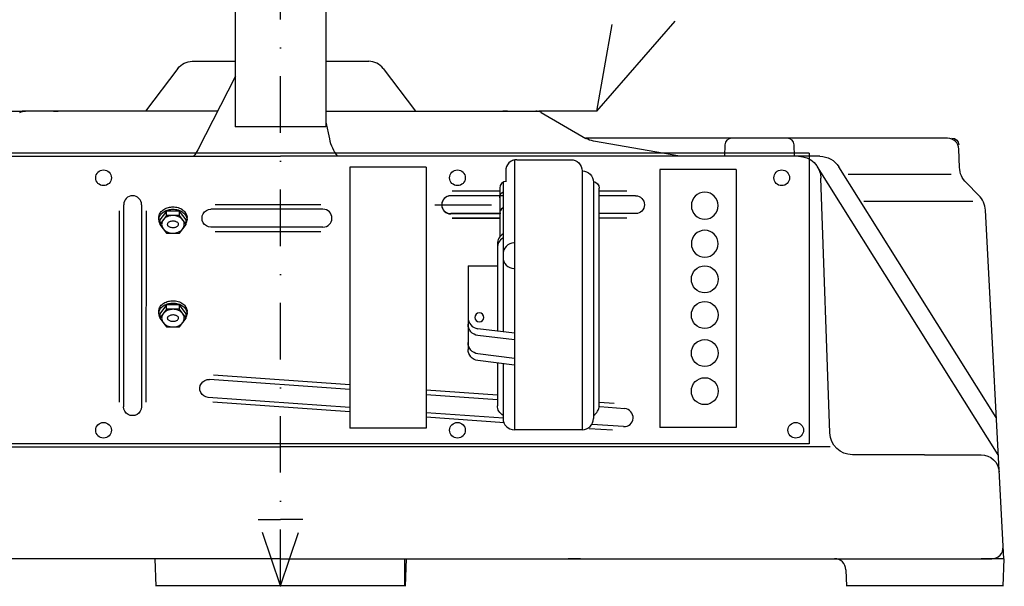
# Model space of a CAD drawing. Extents: x 551 to 1449, y 200 to 2058.
# Tile 2 of 5: x 885 to 1320, y 200 to 450. Entities that reach past the tile are written whole.
import ezdxf

# ---------------------------------------------------------------- set-up
doc = ezdxf.new("R2010")
doc.units = 0
doc.header["$LTSCALE"] = 50
doc.linetypes.add('DASHDOT', pattern=[1, 0.5, -0.25, 0, -0.25])
doc.linetypes.add('PHANTOM', pattern=[2.5, 1.25, -0.25, 0.25, -0.25, 0.25, -0.25])
for name, color, linetype in [('05', 3, 'DASHDOT'), ('1', 7, 'CONTINUOUS'), ('RP', 7, 'CONTINUOUS')]:
    doc.layers.add(name, color=color, linetype=linetype)

msp = doc.modelspace()

# ---------------------------------------------------------------- linework, layer by layer
at = {"layer": '05', "linetype": 'DASHDOT'}
msp.add_line((1000, 200), (1000, 1977.6092), dxfattribs=at)
at = {"layer": '05'}
for p, q in [((1000, 200), (990.0934, 229.357)), ((990.0934, 229.357), (1000, 229.357)), ((1000, 200), (1009.9066, 229.357)), ((1009.9066, 229.357), (1000, 229.357))]:
    msp.add_line(p, q, dxfattribs=at)
at = {"layer": '1', "linetype": 'CONTINUOUS'}
for p, q in [((980, 547.77), (980, 403)), ((1020, 547.77), (1020, 403)), ((1140, 410), (1174.631, 449.812)), ((1140, 410), (1146.74, 448.226)), ((960.9734, 431.996), (980.059, 431.996)), ((1020.0354, 431.996), (1039.0266, 431.996)), ((954.5998, 428.831), (940.3126, 409.997)), ((1045.4002, 428.831), (1059.6874, 409.997)), ((980.0195, 425.402), (963.3471, 392.874)), ((860, 410), (885.72, 410)), ((899.575, 410), (885.72, 410)), ((972.1235, 409.997), (887.096, 409.997)), ((899.575, 410), (901.575, 410)), ((1020.0988, 409.997), (1112.904, 409.997)), ((1100.425, 410), (1098.425, 410)), ((1100.425, 410), (1114.28, 410)), ((1140, 410), (1114.28, 410)), ((1115.404, 409.327), (1135.158, 397.922)), ((1020, 403), (980, 403)), ((1020.0366, 405.061), (1021.6075, 397.779)), ((1295.167, 397.997), (1135.028, 397.997)), ((1176.627, 389.997), (1138.422, 396.734)), ((1196.6, 395.102), (1196.422, 389.997)), ((1227.412, 389.997), (1227.234, 395.102)), ((1300.447, 385.064), (1300.164, 393.172)), ((761.37, 389.997), (1000, 389.997)), ((1233.925, 391.393), (766.056, 391.393)), ((1238.63, 389.997), (1000, 389.997)), ((1103.471, 388.498), (1103.471, 269.052)), ((1104.632, 388.498), (1128.417, 388.498)), ((1233.925, 391.393), (1233.925, 262.8966)), ((1030.7191, 385.226), (1030.7191, 269.7967)), ((1064.4215, 385.226), (1030.7191, 385.226)), ((1064.4215, 385.226), (1064.4215, 269.7967)), ((1099.6315, 383.498), (1099.6315, 378.907)), ((1133.471, 383.498), (1133.471, 269.052)), ((1167.908, 384.218), (1167.908, 270.0713)), ((1201.61, 384.218), (1167.908, 384.218)), ((1201.61, 384.218), (1201.61, 270.0713)), ((1317.584, 257.9993), (1237.591, 385.317)), ((1316.719, 274.5075), (1247.098, 385.317)), ((1243.053, 267.6501), (1239.117, 380.346)), ((1296.779, 381.908), (1251.109, 381.908)), ((1096.9715, 375.907), (1096.9715, 354.279)), ((1098.4715, 378.53), (1098.4715, 312.653)), ((1138.471, 378.53), (1138.471, 274.052)), ((1140.971, 279.7089), (1140.971, 375.907)), ((1309, 372.712), (1303.37, 378.342)), ((1096.8871, 372.513), (1075.3054, 372.507)), ((1098.4442, 372.513), (1075.3054, 372.507)), ((1096.8047, 372.563), (1075.3242, 372.557)), ((1096.7142, 374.507), (1075.9668, 374.502)), ((1153.282, 374.56), (1141.002, 374.557)), ((1157.094, 372.579), (1141.002, 372.575)), ((930.5977, 368.564), (930.558, 279.26)), ((938.5277, 368.562), (938.511, 353.935)), ((947.6039, 365.915), (947.9912, 366.235)), ((947.6039, 365.915), (947.9912, 366.235)), ((947.9912, 366.235), (948.4158, 366.528)), ((947.9912, 366.235), (948.4158, 366.528)), ((948.4158, 366.528), (948.8722, 366.788)), ((948.4158, 366.528), (948.8722, 366.788)), ((948.8722, 366.788), (949.3541, 367.015)), ((948.8722, 366.788), (949.3541, 367.015)), ((948.8722, 365.76), (949.3541, 365.986)), ((948.8722, 365.76), (949.3541, 365.986)), ((949.3541, 367.015), (949.8548, 367.205)), ((949.3541, 367.015), (949.8548, 367.205)), ((949.3541, 365.986), (949.8548, 366.176)), ((949.3541, 365.986), (949.8548, 366.176)), ((949.8548, 367.205), (950.3674, 367.358)), ((949.8548, 367.205), (950.3674, 367.358)), ((949.8548, 366.176), (950.3674, 366.33)), ((949.8548, 366.176), (950.3674, 366.33)), ((950.3674, 367.358), (950.8853, 367.475)), ((950.3674, 367.358), (950.8853, 367.475)), ((950.3674, 366.33), (950.8853, 366.446)), ((950.3674, 366.33), (950.8853, 366.446)), ((950.8853, 367.475), (951.4021, 367.556)), ((950.8853, 367.475), (951.4021, 367.556)), ((950.8853, 366.446), (951.4021, 366.527)), ((950.8853, 366.446), (951.4021, 366.527)), ((951.4021, 367.556), (951.9122, 367.602)), ((951.4021, 367.556), (951.9122, 367.602)), ((951.4021, 366.527), (951.9122, 366.574)), ((951.4021, 366.527), (951.9122, 366.574)), ((951.9122, 367.602), (952.4106, 367.617)), ((951.9122, 367.602), (952.4106, 367.617)), ((951.9122, 366.574), (952.4106, 366.589)), ((951.9122, 366.574), (952.4106, 366.589)), ((952.4106, 367.617), (952.9722, 367.598)), ((952.4106, 367.617), (952.9722, 367.598)), ((952.4106, 366.589), (952.9722, 366.57)), ((952.4106, 366.589), (952.9722, 366.57)), ((952.9722, 367.598), (953.5479, 367.539)), ((952.9722, 367.598), (953.5479, 367.539)), ((952.9722, 366.57), (953.5479, 366.51)), ((952.9722, 366.57), (953.5479, 366.51)), ((953.5479, 367.539), (954.1304, 367.435)), ((953.5479, 367.539), (954.1304, 367.435)), ((953.5479, 366.51), (954.1304, 366.407)), ((953.5479, 366.51), (954.1304, 366.407)), ((954.1304, 367.435), (954.7112, 367.286)), ((954.1304, 367.435), (954.7112, 367.286)), ((954.1304, 366.407), (954.7112, 366.258)), ((954.1304, 366.407), (954.7112, 366.258)), ((954.7112, 367.286), (955.2812, 367.09)), ((954.7112, 367.286), (955.2812, 367.09)), ((954.7112, 366.258), (955.2812, 366.062)), ((954.7112, 366.258), (955.2812, 366.062)), ((955.2812, 367.09), (955.8307, 366.848)), ((955.2812, 367.09), (955.8307, 366.848)), ((955.2812, 366.062), (955.8307, 365.82)), ((955.2812, 366.062), (955.8307, 365.82)), ((955.8307, 366.848), (956.35, 366.562)), ((955.8307, 366.848), (956.35, 366.562)), ((956.35, 366.562), (956.83, 366.235)), ((956.35, 366.562), (956.83, 366.235)), ((956.83, 366.235), (957.2173, 365.915)), ((956.83, 366.235), (957.2173, 365.915)), ((1018.7996, 366.563), (969.2373, 366.576)), ((1017.795, 368.545), (971.0487, 368.558)), ((1306.385, 369.997), (1258.137, 369.997)), ((1319.995, 212), (1311.915, 366.164)), ((928.6145, 365.857), (928.5761, 281.3233)), ((940.5092, 365.853), (940.4708, 281.3201)), ((946.1606, 362.899), (946.1805, 363.275)), ((946.1606, 362.899), (946.1805, 363.275)), ((946.1606, 361.87), (946.1606, 362.899)), ((946.1606, 361.87), (946.1606, 362.899)), ((946.1606, 361.87), (946.1805, 362.246)), ((946.1606, 361.87), (946.1805, 362.246)), ((946.1606, 361.87), (946.1681, 361.639)), ((946.1606, 361.87), (946.1681, 361.639)), ((946.1681, 361.639), (946.1906, 361.408)), ((946.1681, 361.639), (946.1906, 361.408)), ((946.1805, 363.275), (946.2425, 363.66)), ((946.1805, 363.275), (946.2425, 363.66)), ((946.1805, 362.246), (946.2425, 362.631)), ((946.1805, 362.246), (946.2425, 362.631)), ((946.2425, 363.66), (946.3496, 364.05)), ((946.2425, 363.66), (946.3496, 364.05)), ((946.2425, 362.631), (946.3496, 363.022)), ((946.2425, 362.631), (946.3496, 363.022)), ((946.3496, 364.05), (946.504, 364.441)), ((946.3496, 364.05), (946.504, 364.441)), ((946.3496, 363.022), (946.504, 363.413)), ((946.3496, 363.022), (946.504, 363.413)), ((946.504, 364.441), (946.7071, 364.828)), ((946.504, 364.441), (946.7071, 364.828)), ((946.504, 363.413), (946.7071, 363.8)), ((946.504, 363.413), (946.7071, 363.8)), ((949.5239, 365.769), (946.6371, 361.87)), ((949.5239, 365.769), (946.6371, 361.87)), ((949.5239, 363.799), (946.6371, 359.9)), ((949.5239, 363.799), (946.6371, 359.9)), ((946.6371, 361.87), (946.6371, 359.9)), ((946.6371, 361.87), (946.6371, 359.9)), ((946.6371, 361.87), (946.6371, 361.87)), ((946.6371, 361.87), (946.6371, 361.87)), ((946.7071, 364.828), (946.959, 365.206)), ((946.7071, 364.828), (946.959, 365.206)), ((946.7071, 363.8), (946.959, 364.178)), ((946.7071, 363.8), (946.959, 364.178)), ((946.959, 365.206), (947.2587, 365.57)), ((946.959, 365.206), (947.2587, 365.57)), ((946.959, 364.178), (947.2587, 364.542)), ((946.959, 364.178), (947.2587, 364.542)), ((947.2587, 365.57), (947.6039, 365.915)), ((947.2587, 365.57), (947.6039, 365.915)), ((947.2587, 364.542), (947.6039, 364.886)), ((947.2587, 364.542), (947.6039, 364.886)), ((947.6039, 364.886), (947.9912, 365.207)), ((947.6039, 364.886), (947.9912, 365.207)), ((947.9875, 361.718), (947.7678, 361.347)), ((947.9875, 361.718), (947.7678, 361.347)), ((948.265, 362.08), (947.9875, 361.718)), ((948.265, 362.08), (947.9875, 361.718)), ((947.9912, 365.207), (948.4158, 365.499)), ((947.9912, 365.207), (948.4158, 365.499)), ((948.5999, 362.424), (948.265, 362.08)), ((948.5999, 362.424), (948.265, 362.08)), ((948.4158, 365.499), (948.8722, 365.76)), ((948.4158, 365.499), (948.8722, 365.76)), ((948.9896, 362.744), (948.5999, 362.424)), ((948.9896, 362.744), (948.5999, 362.424)), ((949.4289, 363.03), (948.9896, 362.744)), ((949.4289, 363.03), (948.9896, 362.744)), ((949.9106, 363.277), (949.4289, 363.03)), ((949.9106, 363.277), (949.4289, 363.03)), ((955.2974, 365.769), (949.5239, 365.769)), ((955.2974, 365.769), (949.5239, 365.769)), ((949.5239, 363.799), (949.5239, 365.769)), ((949.5239, 363.799), (949.5239, 365.769)), ((955.2974, 363.799), (949.5239, 363.799)), ((955.2974, 363.799), (949.5239, 363.799)), ((950.4256, 363.479), (949.9106, 363.277)), ((950.4256, 363.479), (949.9106, 363.277)), ((950.9632, 363.632), (950.4256, 363.479)), ((950.9632, 363.632), (950.4256, 363.479)), ((951.5126, 363.736), (950.9632, 363.632)), ((951.5126, 363.736), (950.9632, 363.632)), ((952.0625, 363.79), (951.5126, 363.736)), ((952.0625, 363.79), (951.5126, 363.736)), ((952.6029, 363.796), (952.0625, 363.79)), ((952.6029, 363.796), (952.0625, 363.79)), ((953.1249, 363.759), (952.6029, 363.796)), ((953.1249, 363.759), (952.6029, 363.796)), ((953.6212, 363.683), (953.1249, 363.759)), ((953.6212, 363.683), (953.1249, 363.759)), ((954.0864, 363.574), (953.6212, 363.683)), ((954.0864, 363.574), (953.6212, 363.683)), ((954.5169, 363.436), (954.0864, 363.574)), ((954.5169, 363.436), (954.0864, 363.574)), ((954.9106, 363.277), (954.5169, 363.436)), ((954.9106, 363.277), (954.5169, 363.436)), ((955.2508, 363.109), (954.9106, 363.277)), ((955.2508, 363.109), (954.9106, 363.277)), ((955.5863, 362.912), (955.2508, 363.109)), ((955.5863, 362.912), (955.2508, 363.109)), ((955.2974, 363.799), (955.2974, 365.769)), ((955.2974, 363.799), (955.2974, 365.769)), ((958.1841, 361.87), (955.2974, 365.769)), ((958.1841, 361.87), (955.2974, 365.769)), ((958.1841, 359.9), (955.2974, 363.799)), ((958.1841, 359.9), (955.2974, 363.799)), ((955.9118, 362.684), (955.5863, 362.912)), ((955.9118, 362.684), (955.5863, 362.912)), ((955.8307, 365.82), (956.35, 365.534)), ((955.8307, 365.82), (956.35, 365.534)), ((956.2213, 362.424), (955.9118, 362.684)), ((956.2213, 362.424), (955.9118, 362.684)), ((956.5084, 362.134), (956.2213, 362.424)), ((956.5084, 362.134), (956.2213, 362.424)), ((956.35, 365.534), (956.83, 365.207)), ((956.35, 365.534), (956.83, 365.207)), ((956.7663, 361.815), (956.5084, 362.134)), ((956.7663, 361.815), (956.5084, 362.134)), ((956.9885, 361.468), (956.7663, 361.815)), ((956.9885, 361.468), (956.7663, 361.815)), ((956.83, 365.207), (957.2173, 364.886)), ((956.83, 365.207), (957.2173, 364.886)), ((957.2173, 365.915), (957.5625, 365.57)), ((957.2173, 365.915), (957.5625, 365.57)), ((957.2173, 364.886), (957.5625, 364.542)), ((957.2173, 364.886), (957.5625, 364.542)), ((957.5625, 365.57), (957.8622, 365.206)), ((957.5625, 365.57), (957.8622, 365.206)), ((957.5625, 364.542), (957.8622, 364.178)), ((957.5625, 364.542), (957.8622, 364.178)), ((957.8622, 365.206), (958.1141, 364.828)), ((957.8622, 365.206), (958.1141, 364.828)), ((957.8622, 364.178), (958.1141, 363.8)), ((957.8622, 364.178), (958.1141, 363.8)), ((958.1141, 364.828), (958.3172, 364.441)), ((958.1141, 364.828), (958.3172, 364.441)), ((958.1141, 363.8), (958.3172, 363.413)), ((958.1141, 363.8), (958.3172, 363.413)), ((958.1841, 359.9), (958.1841, 361.87)), ((958.1841, 359.9), (958.1841, 361.87)), ((958.1841, 361.87), (958.1841, 361.87)), ((958.1841, 361.87), (958.1841, 361.87)), ((958.3172, 364.441), (958.4716, 364.05)), ((958.3172, 364.441), (958.4716, 364.05)), ((958.3172, 363.413), (958.4716, 363.022)), ((958.3172, 363.413), (958.4716, 363.022)), ((958.4716, 364.05), (958.5787, 363.66)), ((958.4716, 364.05), (958.5787, 363.66)), ((958.4716, 363.022), (958.5787, 362.631)), ((958.4716, 363.022), (958.5787, 362.631)), ((958.5787, 363.66), (958.6407, 363.275)), ((958.5787, 363.66), (958.6407, 363.275)), ((958.5787, 362.631), (958.6407, 362.246)), ((958.5787, 362.631), (958.6407, 362.246)), ((958.6407, 363.275), (958.6606, 362.899)), ((958.6407, 363.275), (958.6606, 362.899)), ((958.6407, 362.246), (958.6606, 361.87)), ((958.6407, 362.246), (958.6606, 361.87)), ((958.6473, 361.562), (958.6606, 361.87)), ((958.6473, 361.562), (958.6606, 361.87)), ((958.6606, 361.87), (958.6606, 362.899)), ((958.6606, 361.87), (958.6606, 362.899)), ((1096.7142, 364.533), (1075.3076, 364.527)), ((1097.4677, 364.633), (1075.3263, 364.627)), ((1096.7141, 362.538), (1075.97, 362.532)), ((1096.8046, 362.65), (1075.9846, 362.645)), ((1157.096, 364.649), (1141.002, 364.645)), ((1153.285, 362.665), (1141.002, 362.662)), ((946.1906, 361.408), (946.2282, 361.178)), ((946.1906, 361.408), (946.2282, 361.178)), ((946.2282, 361.178), (946.2809, 360.949)), ((946.2282, 361.178), (946.2809, 360.949)), ((946.2809, 360.949), (946.3742, 360.647)), ((946.2809, 360.949), (946.3742, 360.647)), ((946.3742, 360.647), (946.4933, 360.351)), ((946.3742, 360.647), (946.4933, 360.351)), ((946.4933, 360.351), (946.6371, 360.063)), ((946.4933, 360.351), (946.6371, 360.063)), ((946.6371, 359.9), (949.5239, 356.001)), ((946.6371, 359.9), (949.5239, 356.001)), ((947.4303, 360.246), (947.4106, 359.9)), ((947.4303, 360.246), (947.4106, 359.9)), ((947.4106, 359.9), (947.4268, 359.586)), ((947.4106, 359.9), (947.4106, 359.9)), ((947.4106, 359.9), (947.4268, 359.586)), ((947.4106, 359.9), (947.4106, 359.9)), ((947.4268, 359.586), (947.4782, 359.261)), ((947.4268, 359.586), (947.4782, 359.261)), ((947.493, 360.605), (947.4303, 360.246)), ((947.493, 360.605), (947.4303, 360.246)), ((947.4782, 359.261), (947.5687, 358.927)), ((947.4782, 359.261), (947.5687, 358.927)), ((947.604, 360.974), (947.493, 360.605)), ((947.604, 360.974), (947.493, 360.605)), ((947.5687, 358.927), (947.7019, 358.589)), ((947.5687, 358.927), (947.7019, 358.589)), ((947.7678, 361.347), (947.604, 360.974)), ((947.7678, 361.347), (947.604, 360.974)), ((947.7019, 358.589), (947.8805, 358.25)), ((947.7019, 358.589), (947.8805, 358.25)), ((947.8805, 358.25), (948.1065, 357.916)), ((947.8805, 358.25), (948.1065, 357.916)), ((948.1065, 357.916), (948.3803, 357.592)), ((948.1065, 357.916), (948.3803, 357.592)), ((948.3803, 357.592), (948.7009, 357.286)), ((948.3803, 357.592), (948.7009, 357.286)), ((948.7009, 357.286), (949.0659, 357.002)), ((948.7009, 357.286), (949.0659, 357.002)), ((949.9311, 360.079), (949.9106, 359.9)), ((949.9311, 360.079), (949.9106, 359.9)), ((949.9106, 359.9), (949.9262, 359.744)), ((949.9106, 359.9), (949.9106, 359.9)), ((949.9106, 359.9), (949.9262, 359.744)), ((949.9106, 359.9), (949.9106, 359.9)), ((949.9262, 359.744), (949.9764, 359.581)), ((949.9262, 359.744), (949.9764, 359.581)), ((949.9978, 360.266), (949.9311, 360.079)), ((949.9978, 360.266), (949.9311, 360.079)), ((949.9764, 359.581), (950.0661, 359.414)), ((949.9764, 359.581), (950.0661, 359.414)), ((950.1177, 360.457), (949.9978, 360.266)), ((950.1177, 360.457), (949.9978, 360.266)), ((950.0661, 359.414), (950.1991, 359.248)), ((950.0661, 359.414), (950.1991, 359.248)), ((950.2952, 360.646), (950.1177, 360.457)), ((950.2952, 360.646), (950.1177, 360.457)), ((950.1991, 359.248), (950.377, 359.086)), ((950.1991, 359.248), (950.377, 359.086)), ((950.5315, 360.823), (950.2952, 360.646)), ((950.5315, 360.823), (950.2952, 360.646)), ((950.377, 359.086), (950.5994, 358.936)), ((950.377, 359.086), (950.5994, 358.936)), ((950.8228, 360.981), (950.5315, 360.823)), ((950.8228, 360.981), (950.5315, 360.823)), ((950.5994, 358.936), (950.8627, 358.801)), ((950.5994, 358.936), (950.8627, 358.801)), ((951.1606, 361.112), (950.8228, 360.981)), ((951.1606, 361.112), (950.8228, 360.981)), ((950.8627, 358.801), (951.1606, 358.688)), ((950.8627, 358.801), (951.1606, 358.688)), ((951.5322, 361.21), (951.1606, 361.112)), ((951.5322, 361.21), (951.1606, 361.112)), ((951.1606, 358.688), (951.5322, 358.59)), ((951.1606, 358.688), (951.5322, 358.59)), ((951.9222, 361.272), (951.5322, 361.21)), ((951.9222, 361.272), (951.5322, 361.21)), ((951.5322, 358.59), (951.9222, 358.528)), ((951.5322, 358.59), (951.9222, 358.528)), ((952.3145, 361.298), (951.9222, 361.272)), ((952.3145, 361.298), (951.9222, 361.272)), ((951.9222, 358.528), (952.3145, 358.502)), ((951.9222, 358.528), (952.3145, 358.502)), ((952.6944, 361.29), (952.3145, 361.298)), ((952.6944, 361.29), (952.3145, 361.298)), ((952.3145, 358.502), (952.6944, 358.51)), ((952.3145, 358.502), (952.6944, 358.51)), ((953.0501, 361.253), (952.6944, 361.29)), ((953.0501, 361.253), (952.6944, 361.29)), ((952.6944, 358.51), (953.0501, 358.547)), ((952.6944, 358.51), (953.0501, 358.547)), ((953.3737, 361.191), (953.0501, 361.253)), ((953.3737, 361.191), (953.0501, 361.253)), ((953.0501, 358.547), (953.3737, 358.609)), ((953.0501, 358.547), (953.3737, 358.609)), ((953.6606, 361.112), (953.3737, 361.191)), ((953.6606, 361.112), (953.3737, 361.191)), ((953.3737, 358.609), (953.6606, 358.688)), ((953.3737, 358.609), (953.6606, 358.688)), ((953.894, 361.026), (953.6606, 361.112)), ((953.894, 361.026), (953.6606, 361.112)), ((953.6606, 358.688), (953.927, 358.788)), ((953.6606, 358.688), (953.927, 358.788)), ((954.1211, 360.92), (953.894, 361.026)), ((954.1211, 360.92), (953.894, 361.026)), ((953.927, 358.788), (954.1839, 358.914)), ((953.927, 358.788), (954.1839, 358.914)), ((954.3346, 360.793), (954.1211, 360.92)), ((954.3346, 360.793), (954.1211, 360.92)), ((954.1839, 358.914), (954.4198, 359.067)), ((954.1839, 358.914), (954.4198, 359.067)), ((954.526, 360.646), (954.3346, 360.793)), ((954.526, 360.646), (954.3346, 360.793)), ((954.4198, 359.067), (954.6222, 359.248)), ((954.4198, 359.067), (954.6222, 359.248)), ((954.6867, 360.479), (954.526, 360.646)), ((954.6867, 360.479), (954.526, 360.646)), ((954.6222, 359.248), (954.7782, 359.451)), ((954.6222, 359.248), (954.7782, 359.451)), ((954.8086, 360.296), (954.6867, 360.479)), ((954.8086, 360.296), (954.6867, 360.479)), ((954.7782, 359.451), (954.8768, 359.671)), ((954.7782, 359.451), (954.8768, 359.671)), ((954.8847, 360.101), (954.8086, 360.296)), ((954.8847, 360.101), (954.8086, 360.296)), ((954.8768, 359.671), (954.9106, 359.9)), ((954.8768, 359.671), (954.9106, 359.9)), ((954.9106, 359.9), (954.8847, 360.101)), ((954.9106, 359.9), (954.8847, 360.101)), ((955.2974, 356.001), (958.1841, 359.9)), ((955.2974, 356.001), (958.1841, 359.9)), ((956.0066, 357.191), (956.3392, 357.488)), ((956.0066, 357.191), (956.3392, 357.488)), ((956.3392, 357.488), (956.6414, 357.822)), ((956.3392, 357.488), (956.6414, 357.822)), ((956.6414, 357.822), (956.9043, 358.19)), ((956.6414, 357.822), (956.9043, 358.19)), ((956.9043, 358.19), (957.1194, 358.589)), ((956.9043, 358.19), (957.1194, 358.589)), ((957.1687, 361.098), (956.9885, 361.468)), ((957.1687, 361.098), (956.9885, 361.468)), ((957.1194, 358.589), (957.279, 359.011)), ((957.1194, 358.589), (957.279, 359.011)), ((957.3016, 360.71), (957.1687, 361.098)), ((957.3016, 360.71), (957.1687, 361.098)), ((957.279, 359.011), (957.3774, 359.451)), ((957.279, 359.011), (957.3774, 359.451)), ((957.3831, 360.308), (957.3016, 360.71)), ((957.3831, 360.308), (957.3016, 360.71)), ((957.3774, 359.451), (957.4106, 359.9)), ((957.3774, 359.451), (957.4106, 359.9)), ((957.4106, 359.9), (957.3831, 360.308)), ((957.4106, 359.9), (957.3831, 360.308)), ((958.1841, 360.063), (958.3279, 360.351)), ((958.1841, 360.063), (958.3279, 360.351)), ((958.3279, 360.351), (958.447, 360.647)), ((958.3279, 360.351), (958.447, 360.647)), ((958.447, 360.647), (958.5403, 360.949)), ((958.447, 360.647), (958.5403, 360.949)), ((958.5403, 360.949), (958.6072, 361.255)), ((958.5403, 360.949), (958.6072, 361.255)), ((958.6072, 361.255), (958.6473, 361.562)), ((958.6072, 361.255), (958.6473, 361.562)), ((1018.7975, 358.633), (969.2352, 358.646)), ((938.511, 353.935), (938.488, 279.2579)), ((949.0659, 357.002), (949.4711, 356.746)), ((949.0659, 357.002), (949.4711, 356.746)), ((949.4711, 356.746), (949.9106, 356.523)), ((949.4711, 356.746), (949.9106, 356.523)), ((949.5239, 356.001), (955.2974, 356.001)), ((949.5239, 356.001), (955.2974, 356.001)), ((949.9106, 356.523), (950.4256, 356.321)), ((949.9106, 356.523), (950.4256, 356.321)), ((950.4256, 356.321), (950.9632, 356.168)), ((950.4256, 356.321), (950.9632, 356.168)), ((950.9632, 356.168), (951.5126, 356.064)), ((950.9632, 356.168), (951.5126, 356.064)), ((951.5126, 356.064), (952.0625, 356.01)), ((951.5126, 356.064), (952.0625, 356.01)), ((952.0625, 356.01), (952.6029, 356.004)), ((952.0625, 356.01), (952.6029, 356.004)), ((952.6029, 356.004), (953.1249, 356.041)), ((952.6029, 356.004), (953.1249, 356.041)), ((953.1249, 356.041), (953.6212, 356.117)), ((953.1249, 356.041), (953.6212, 356.117)), ((953.6212, 356.117), (954.0864, 356.226)), ((953.6212, 356.117), (954.0864, 356.226)), ((954.0864, 356.226), (954.5169, 356.364)), ((954.0864, 356.226), (954.5169, 356.364)), ((954.5169, 356.364), (954.9106, 356.523)), ((954.5169, 356.364), (954.9106, 356.523)), ((954.9106, 356.523), (955.2846, 356.709)), ((954.9106, 356.523), (955.2846, 356.709)), ((955.2846, 356.709), (955.6524, 356.931)), ((955.2846, 356.709), (955.6524, 356.931)), ((955.6524, 356.931), (956.0066, 357.191)), ((955.6524, 356.931), (956.0066, 357.191)), ((1017.7918, 356.651), (971.0455, 356.663)), ((1095.9715, 351.279), (1095.9715, 312.653)), ((1082.9715, 341.48), (1096.0004, 341.48)), ((1082.9715, 341.48), (1082.9715, 304.576)), ((946.2425, 322.179), (946.3496, 322.569)), ((946.2425, 322.179), (946.3496, 322.569)), ((946.3496, 322.569), (946.504, 322.96)), ((946.3496, 322.569), (946.504, 322.96)), ((946.504, 322.96), (946.7071, 323.347)), ((946.504, 322.96), (946.7071, 323.347)), ((949.5239, 324.288), (946.6371, 320.389)), ((949.5239, 324.288), (946.6371, 320.389)), ((946.7071, 323.347), (946.959, 323.725)), ((946.7071, 323.347), (946.959, 323.725)), ((946.7071, 322.319), (946.959, 322.697)), ((946.7071, 322.319), (946.959, 322.697)), ((946.959, 323.725), (947.2587, 324.089)), ((946.959, 323.725), (947.2587, 324.089)), ((946.959, 322.697), (947.2587, 323.06)), ((946.959, 322.697), (947.2587, 323.06)), ((947.2587, 324.089), (947.6039, 324.434)), ((947.2587, 324.089), (947.6039, 324.434)), ((947.2587, 323.06), (947.6039, 323.405)), ((947.2587, 323.06), (947.6039, 323.405)), ((947.6039, 324.434), (947.9912, 324.754)), ((947.6039, 324.434), (947.9912, 324.754)), ((947.6039, 323.405), (947.9912, 323.726)), ((947.6039, 323.405), (947.9912, 323.726)), ((947.9912, 324.754), (948.4158, 325.046)), ((947.9912, 324.754), (948.4158, 325.046)), ((947.9912, 323.726), (948.4158, 324.018)), ((947.9912, 323.726), (948.4158, 324.018)), ((948.4158, 325.046), (948.8722, 325.307)), ((948.4158, 325.046), (948.8722, 325.307)), ((948.4158, 324.018), (948.8722, 324.279)), ((948.4158, 324.018), (948.8722, 324.279)), ((948.8722, 325.307), (949.3541, 325.533)), ((948.8722, 325.307), (949.3541, 325.533)), ((948.8722, 324.279), (949.3541, 324.505)), ((948.8722, 324.279), (949.3541, 324.505)), ((949.3541, 325.533), (949.8548, 325.724)), ((949.3541, 325.533), (949.8548, 325.724)), ((949.3541, 324.505), (949.8548, 324.695)), ((949.3541, 324.505), (949.8548, 324.695)), ((955.2974, 324.288), (949.5239, 324.288)), ((955.2974, 324.288), (949.5239, 324.288)), ((949.5239, 322.318), (949.5239, 324.288)), ((949.5239, 322.318), (949.5239, 324.288)), ((949.8548, 325.724), (950.3674, 325.877)), ((949.8548, 325.724), (950.3674, 325.877)), ((949.8548, 324.695), (950.3674, 324.848)), ((949.8548, 324.695), (950.3674, 324.848)), ((950.3674, 325.877), (950.8853, 325.994)), ((950.3674, 325.877), (950.8853, 325.994)), ((950.3674, 324.848), (950.8853, 324.965)), ((950.3674, 324.848), (950.8853, 324.965)), ((950.8853, 325.994), (951.4021, 326.074)), ((950.8853, 325.994), (951.4021, 326.074)), ((950.8853, 324.965), (951.4021, 325.046)), ((950.8853, 324.965), (951.4021, 325.046)), ((951.4021, 326.074), (951.9122, 326.121)), ((951.4021, 326.074), (951.9122, 326.121)), ((951.4021, 325.046), (951.9122, 325.093)), ((951.4021, 325.046), (951.9122, 325.093)), ((951.9122, 326.121), (952.4106, 326.136)), ((951.9122, 326.121), (952.4106, 326.136)), ((951.9122, 325.093), (952.4106, 325.108)), ((951.9122, 325.093), (952.4106, 325.108)), ((952.4106, 326.136), (952.9722, 326.117)), ((952.4106, 326.136), (952.9722, 326.117)), ((952.4106, 325.108), (952.9722, 325.089)), ((952.4106, 325.108), (952.9722, 325.089)), ((952.9722, 326.117), (953.5479, 326.057)), ((952.9722, 326.117), (953.5479, 326.057)), ((952.9722, 325.089), (953.5479, 325.029)), ((952.9722, 325.089), (953.5479, 325.029)), ((953.5479, 326.057), (954.1304, 325.954)), ((953.5479, 326.057), (954.1304, 325.954)), ((953.5479, 325.029), (954.1304, 324.926)), ((953.5479, 325.029), (954.1304, 324.926)), ((954.1304, 325.954), (954.7112, 325.805)), ((954.1304, 325.954), (954.7112, 325.805)), ((954.1304, 324.926), (954.7112, 324.776)), ((954.1304, 324.926), (954.7112, 324.776)), ((954.7112, 325.805), (955.2812, 325.609)), ((954.7112, 325.805), (955.2812, 325.609)), ((954.7112, 324.776), (955.2812, 324.581)), ((954.7112, 324.776), (955.2812, 324.581)), ((955.2812, 325.609), (955.8307, 325.367)), ((955.2812, 325.609), (955.8307, 325.367)), ((955.2812, 324.581), (955.8307, 324.339)), ((955.2812, 324.581), (955.8307, 324.339)), ((955.2974, 322.318), (955.2974, 324.288)), ((955.2974, 322.318), (955.2974, 324.288)), ((958.1841, 320.389), (955.2974, 324.288)), ((958.1841, 320.389), (955.2974, 324.288)), ((955.8307, 325.367), (956.35, 325.081)), ((955.8307, 325.367), (956.35, 325.081)), ((955.8307, 324.339), (956.35, 324.052)), ((955.8307, 324.339), (956.35, 324.052)), ((956.35, 325.081), (956.83, 324.754)), ((956.35, 325.081), (956.83, 324.754)), ((956.35, 324.052), (956.83, 323.726)), ((956.35, 324.052), (956.83, 323.726)), ((956.83, 324.754), (957.2173, 324.434)), ((956.83, 324.754), (957.2173, 324.434)), ((956.83, 323.726), (957.2173, 323.405)), ((956.83, 323.726), (957.2173, 323.405)), ((957.2173, 324.434), (957.5625, 324.089)), ((957.2173, 324.434), (957.5625, 324.089)), ((957.2173, 323.405), (957.5625, 323.06)), ((957.2173, 323.405), (957.5625, 323.06)), ((957.5625, 324.089), (957.8622, 323.725)), ((957.5625, 324.089), (957.8622, 323.725)), ((957.5625, 323.06), (957.8622, 322.697)), ((957.5625, 323.06), (957.8622, 322.697)), ((957.8622, 323.725), (958.1141, 323.347)), ((957.8622, 323.725), (958.1141, 323.347)), ((957.8622, 322.697), (958.1141, 322.319)), ((957.8622, 322.697), (958.1141, 322.319)), ((958.1141, 323.347), (958.3172, 322.96)), ((958.1141, 323.347), (958.3172, 322.96)), ((958.3172, 322.96), (958.4716, 322.569)), ((958.3172, 322.96), (958.4716, 322.569)), ((958.4716, 322.569), (958.5787, 322.179)), ((958.4716, 322.569), (958.5787, 322.179)), ((946.1606, 321.417), (946.1805, 321.794)), ((946.1606, 321.417), (946.1805, 321.794)), ((946.1606, 320.389), (946.1606, 321.417)), ((946.1606, 320.389), (946.1606, 321.417)), ((946.1606, 320.389), (946.1805, 320.765)), ((946.1606, 320.389), (946.1805, 320.765)), ((946.1606, 320.389), (946.1681, 320.158)), ((946.1606, 320.389), (946.1681, 320.158)), ((946.1681, 320.158), (946.1906, 319.927)), ((946.1681, 320.158), (946.1906, 319.927)), ((946.1805, 321.794), (946.2425, 322.179)), ((946.1805, 321.794), (946.2425, 322.179)), ((946.1805, 320.765), (946.2425, 321.15)), ((946.1805, 320.765), (946.2425, 321.15)), ((946.1906, 319.927), (946.2282, 319.697)), ((946.1906, 319.927), (946.2282, 319.697)), ((946.2282, 319.697), (946.2809, 319.468)), ((946.2282, 319.697), (946.2809, 319.468)), ((946.2425, 321.15), (946.3496, 321.541)), ((946.2425, 321.15), (946.3496, 321.541)), ((946.2809, 319.468), (946.3742, 319.166)), ((946.2809, 319.468), (946.3742, 319.166)), ((946.3496, 321.541), (946.504, 321.932)), ((946.3496, 321.541), (946.504, 321.932)), ((946.3742, 319.166), (946.4933, 318.87)), ((946.3742, 319.166), (946.4933, 318.87)), ((946.4933, 318.87), (946.6371, 318.582)), ((946.4933, 318.87), (946.6371, 318.582)), ((946.504, 321.932), (946.7071, 322.319)), ((946.504, 321.932), (946.7071, 322.319)), ((949.5239, 322.318), (946.6371, 318.419)), ((949.5239, 322.318), (946.6371, 318.419)), ((946.6371, 320.389), (946.6371, 318.419)), ((946.6371, 320.389), (946.6371, 318.419)), ((946.6371, 320.389), (946.6371, 320.389)), ((946.6371, 320.389), (946.6371, 320.389)), ((946.6371, 318.419), (949.5239, 314.52)), ((946.6371, 318.419), (949.5239, 314.52)), ((947.4303, 318.764), (947.4106, 318.419)), ((947.4303, 318.764), (947.4106, 318.419)), ((947.4106, 318.419), (947.4268, 318.105)), ((947.4106, 318.419), (947.4106, 318.419)), ((947.4106, 318.419), (947.4268, 318.105)), ((947.4106, 318.419), (947.4106, 318.419)), ((947.4268, 318.105), (947.4782, 317.78)), ((947.4268, 318.105), (947.4782, 317.78)), ((947.493, 319.124), (947.4303, 318.764)), ((947.493, 319.124), (947.4303, 318.764)), ((947.604, 319.493), (947.493, 319.124)), ((947.604, 319.493), (947.493, 319.124)), ((947.7678, 319.866), (947.604, 319.493)), ((947.7678, 319.866), (947.604, 319.493)), ((947.9875, 320.237), (947.7678, 319.866)), ((947.9875, 320.237), (947.7678, 319.866)), ((948.265, 320.599), (947.9875, 320.237)), ((948.265, 320.599), (947.9875, 320.237)), ((948.5999, 320.943), (948.265, 320.599)), ((948.5999, 320.943), (948.265, 320.599)), ((948.9896, 321.262), (948.5999, 320.943)), ((948.9896, 321.262), (948.5999, 320.943)), ((949.4289, 321.549), (948.9896, 321.262)), ((949.4289, 321.549), (948.9896, 321.262)), ((949.9106, 321.796), (949.4289, 321.549)), ((949.9106, 321.796), (949.4289, 321.549)), ((955.2974, 322.318), (949.5239, 322.318)), ((955.2974, 322.318), (949.5239, 322.318)), ((950.4256, 321.998), (949.9106, 321.796)), ((950.4256, 321.998), (949.9106, 321.796)), ((949.9311, 318.598), (949.9106, 318.419)), ((949.9311, 318.598), (949.9106, 318.419)), ((949.9106, 318.419), (949.9262, 318.263)), ((949.9106, 318.419), (949.9106, 318.419)), ((949.9106, 318.419), (949.9262, 318.263)), ((949.9106, 318.419), (949.9106, 318.419)), ((949.9262, 318.263), (949.9764, 318.1)), ((949.9262, 318.263), (949.9764, 318.1)), ((949.9978, 318.785), (949.9311, 318.598)), ((949.9978, 318.785), (949.9311, 318.598)), ((949.9764, 318.1), (950.0661, 317.933)), ((949.9764, 318.1), (950.0661, 317.933)), ((950.1177, 318.976), (949.9978, 318.785)), ((950.1177, 318.976), (949.9978, 318.785)), ((950.2952, 319.164), (950.1177, 318.976)), ((950.2952, 319.164), (950.1177, 318.976)), ((950.5315, 319.342), (950.2952, 319.164)), ((950.5315, 319.342), (950.2952, 319.164)), ((950.9632, 322.151), (950.4256, 321.998)), ((950.9632, 322.151), (950.4256, 321.998)), ((950.8228, 319.5), (950.5315, 319.342)), ((950.8228, 319.5), (950.5315, 319.342)), ((951.1606, 319.631), (950.8228, 319.5)), ((951.1606, 319.631), (950.8228, 319.5)), ((951.5126, 322.255), (950.9632, 322.151)), ((951.5126, 322.255), (950.9632, 322.151)), ((951.5322, 319.729), (951.1606, 319.631)), ((951.5322, 319.729), (951.1606, 319.631)), ((952.0625, 322.309), (951.5126, 322.255)), ((952.0625, 322.309), (951.5126, 322.255)), ((951.9222, 319.791), (951.5322, 319.729)), ((951.9222, 319.791), (951.5322, 319.729)), ((952.3145, 319.817), (951.9222, 319.791)), ((952.3145, 319.817), (951.9222, 319.791)), ((952.6029, 322.315), (952.0625, 322.309)), ((952.6029, 322.315), (952.0625, 322.309)), ((952.6944, 319.809), (952.3145, 319.817)), ((952.6944, 319.809), (952.3145, 319.817)), ((953.1249, 322.278), (952.6029, 322.315)), ((953.1249, 322.278), (952.6029, 322.315)), ((953.0501, 319.771), (952.6944, 319.809)), ((953.0501, 319.771), (952.6944, 319.809)), ((953.3737, 319.71), (953.0501, 319.771)), ((953.3737, 319.71), (953.0501, 319.771)), ((953.6212, 322.202), (953.1249, 322.278)), ((953.6212, 322.202), (953.1249, 322.278)), ((953.6606, 319.631), (953.3737, 319.71)), ((953.6606, 319.631), (953.3737, 319.71)), ((954.0864, 322.092), (953.6212, 322.202)), ((954.0864, 322.092), (953.6212, 322.202)), ((953.894, 319.545), (953.6606, 319.631)), ((953.894, 319.545), (953.6606, 319.631)), ((954.1211, 319.439), (953.894, 319.545)), ((954.1211, 319.439), (953.894, 319.545)), ((954.5169, 321.955), (954.0864, 322.092)), ((954.5169, 321.955), (954.0864, 322.092)), ((954.3346, 319.312), (954.1211, 319.439)), ((954.3346, 319.312), (954.1211, 319.439)), ((954.526, 319.164), (954.3346, 319.312)), ((954.526, 319.164), (954.3346, 319.312)), ((954.9106, 321.796), (954.5169, 321.955)), ((954.9106, 321.796), (954.5169, 321.955)), ((954.6867, 318.998), (954.526, 319.164)), ((954.6867, 318.998), (954.526, 319.164)), ((954.8086, 318.814), (954.6867, 318.998)), ((954.8086, 318.814), (954.6867, 318.998)), ((954.7782, 317.969), (954.8768, 318.19)), ((954.7782, 317.969), (954.8768, 318.19)), ((954.8847, 318.62), (954.8086, 318.814)), ((954.8847, 318.62), (954.8086, 318.814)), ((954.8768, 318.19), (954.9106, 318.419)), ((954.8768, 318.19), (954.9106, 318.419)), ((954.9106, 318.419), (954.8847, 318.62)), ((954.9106, 318.419), (954.8847, 318.62)), ((955.2508, 321.628), (954.9106, 321.796)), ((955.2508, 321.628), (954.9106, 321.796)), ((955.5863, 321.431), (955.2508, 321.628)), ((955.5863, 321.431), (955.2508, 321.628)), ((958.1841, 318.419), (955.2974, 322.318)), ((958.1841, 318.419), (955.2974, 322.318)), ((955.2974, 314.52), (958.1841, 318.419)), ((955.2974, 314.52), (958.1841, 318.419)), ((955.9118, 321.202), (955.5863, 321.431)), ((955.9118, 321.202), (955.5863, 321.431)), ((956.2213, 320.943), (955.9118, 321.202)), ((956.2213, 320.943), (955.9118, 321.202)), ((956.5084, 320.653), (956.2213, 320.943)), ((956.5084, 320.653), (956.2213, 320.943)), ((956.7663, 320.333), (956.5084, 320.653)), ((956.7663, 320.333), (956.5084, 320.653)), ((956.9885, 319.987), (956.7663, 320.333)), ((956.9885, 319.987), (956.7663, 320.333)), ((957.1687, 319.617), (956.9885, 319.987)), ((957.1687, 319.617), (956.9885, 319.987)), ((957.3016, 319.229), (957.1687, 319.617)), ((957.3016, 319.229), (957.1687, 319.617)), ((957.3831, 318.827), (957.3016, 319.229)), ((957.3831, 318.827), (957.3016, 319.229)), ((957.3774, 317.97), (957.4106, 318.419)), ((957.3774, 317.97), (957.4106, 318.419)), ((957.4106, 318.419), (957.3831, 318.827)), ((957.4106, 318.419), (957.3831, 318.827)), ((958.1141, 322.319), (958.3172, 321.932)), ((958.1141, 322.319), (958.3172, 321.932)), ((958.1841, 318.419), (958.1841, 320.389)), ((958.1841, 318.419), (958.1841, 320.389)), ((958.1841, 320.389), (958.1841, 320.389)), ((958.1841, 320.389), (958.1841, 320.389)), ((958.1841, 318.582), (958.3279, 318.87)), ((958.1841, 318.582), (958.3279, 318.87)), ((958.3172, 321.932), (958.4716, 321.541)), ((958.3172, 321.932), (958.4716, 321.541)), ((958.3279, 318.87), (958.447, 319.166)), ((958.3279, 318.87), (958.447, 319.166)), ((958.447, 319.166), (958.5403, 319.468)), ((958.447, 319.166), (958.5403, 319.468)), ((958.4716, 321.541), (958.5787, 321.15)), ((958.4716, 321.541), (958.5787, 321.15)), ((958.5403, 319.468), (958.6072, 319.773)), ((958.5403, 319.468), (958.6072, 319.773)), ((958.5787, 322.179), (958.6407, 321.794)), ((958.5787, 322.179), (958.6407, 321.794)), ((958.5787, 321.15), (958.6407, 320.765)), ((958.5787, 321.15), (958.6407, 320.765)), ((958.6072, 319.773), (958.6473, 320.081)), ((958.6072, 319.773), (958.6473, 320.081)), ((958.6407, 321.794), (958.6606, 321.417)), ((958.6407, 321.794), (958.6606, 321.417)), ((958.6407, 320.765), (958.6606, 320.389)), ((958.6407, 320.765), (958.6606, 320.389)), ((958.6473, 320.081), (958.6606, 320.389)), ((958.6473, 320.081), (958.6606, 320.389)), ((958.6606, 320.389), (958.6606, 321.417)), ((958.6606, 320.389), (958.6606, 321.417)), ((947.4782, 317.78), (947.5687, 317.446)), ((947.4782, 317.78), (947.5687, 317.446)), ((947.5687, 317.446), (947.7019, 317.107)), ((947.5687, 317.446), (947.7019, 317.107)), ((947.7019, 317.107), (947.8805, 316.769)), ((947.7019, 317.107), (947.8805, 316.769)), ((947.8805, 316.769), (948.1065, 316.435)), ((947.8805, 316.769), (948.1065, 316.435)), ((948.1065, 316.435), (948.3803, 316.111)), ((948.1065, 316.435), (948.3803, 316.111)), ((948.3803, 316.111), (948.7009, 315.805)), ((948.3803, 316.111), (948.7009, 315.805)), ((948.7009, 315.805), (949.0659, 315.521)), ((948.7009, 315.805), (949.0659, 315.521)), ((949.0659, 315.521), (949.4711, 315.265)), ((949.0659, 315.521), (949.4711, 315.265)), ((949.4711, 315.265), (949.9106, 315.042)), ((949.4711, 315.265), (949.9106, 315.042)), ((949.5239, 314.52), (955.2974, 314.52)), ((949.5239, 314.52), (955.2974, 314.52)), ((949.9106, 315.042), (950.4256, 314.84)), ((949.9106, 315.042), (950.4256, 314.84)), ((950.0661, 317.933), (950.1991, 317.766)), ((950.0661, 317.933), (950.1991, 317.766)), ((950.1991, 317.766), (950.377, 317.605)), ((950.1991, 317.766), (950.377, 317.605)), ((950.377, 317.605), (950.5994, 317.454)), ((950.377, 317.605), (950.5994, 317.454)), ((950.4256, 314.84), (950.9632, 314.687)), ((950.4256, 314.84), (950.9632, 314.687)), ((950.5994, 317.454), (950.8627, 317.32)), ((950.5994, 317.454), (950.8627, 317.32)), ((950.8627, 317.32), (951.1606, 317.207)), ((950.8627, 317.32), (951.1606, 317.207)), ((950.9632, 314.687), (951.5126, 314.583)), ((950.9632, 314.687), (951.5126, 314.583)), ((951.1606, 317.207), (951.5322, 317.109)), ((951.1606, 317.207), (951.5322, 317.109)), ((951.5126, 314.583), (952.0625, 314.529)), ((951.5126, 314.583), (952.0625, 314.529)), ((951.5322, 317.109), (951.9222, 317.047)), ((951.5322, 317.109), (951.9222, 317.047)), ((951.9222, 317.047), (952.3145, 317.021)), ((951.9222, 317.047), (952.3145, 317.021)), ((952.0625, 314.529), (952.6029, 314.523)), ((952.0625, 314.529), (952.6029, 314.523)), ((952.3145, 317.021), (952.6944, 317.029)), ((952.3145, 317.021), (952.6944, 317.029)), ((952.6029, 314.523), (953.1249, 314.56)), ((952.6029, 314.523), (953.1249, 314.56)), ((952.6944, 317.029), (953.0501, 317.066)), ((952.6944, 317.029), (953.0501, 317.066)), ((953.0501, 317.066), (953.3737, 317.128)), ((953.0501, 317.066), (953.3737, 317.128)), ((953.1249, 314.56), (953.6212, 314.636)), ((953.1249, 314.56), (953.6212, 314.636)), ((953.3737, 317.128), (953.6606, 317.207)), ((953.3737, 317.128), (953.6606, 317.207)), ((953.6212, 314.636), (954.0864, 314.745)), ((953.6212, 314.636), (954.0864, 314.745)), ((953.6606, 317.207), (953.927, 317.306)), ((953.6606, 317.207), (953.927, 317.306)), ((953.927, 317.306), (954.1839, 317.433)), ((953.927, 317.306), (954.1839, 317.433)), ((954.0864, 314.745), (954.5169, 314.883)), ((954.0864, 314.745), (954.5169, 314.883)), ((954.1839, 317.433), (954.4198, 317.586)), ((954.1839, 317.433), (954.4198, 317.586)), ((954.4198, 317.586), (954.6222, 317.766)), ((954.4198, 317.586), (954.6222, 317.766)), ((954.5169, 314.883), (954.9106, 315.042)), ((954.5169, 314.883), (954.9106, 315.042)), ((954.6222, 317.766), (954.7782, 317.969)), ((954.6222, 317.766), (954.7782, 317.969)), ((954.9106, 315.042), (955.2846, 315.228)), ((954.9106, 315.042), (955.2846, 315.228)), ((955.2846, 315.228), (955.6524, 315.45)), ((955.2846, 315.228), (955.6524, 315.45)), ((955.6524, 315.45), (956.0066, 315.71)), ((955.6524, 315.45), (956.0066, 315.71)), ((956.0066, 315.71), (956.3392, 316.007)), ((956.0066, 315.71), (956.3392, 316.007)), ((956.3392, 316.007), (956.6414, 316.341)), ((956.3392, 316.007), (956.6414, 316.341)), ((956.6414, 316.341), (956.9043, 316.709)), ((956.6414, 316.341), (956.9043, 316.709)), ((956.9043, 316.709), (957.1194, 317.107)), ((956.9043, 316.709), (957.1194, 317.107)), ((957.1194, 317.107), (957.279, 317.53)), ((957.1194, 317.107), (957.279, 317.53)), ((957.279, 317.53), (957.3774, 317.97)), ((957.279, 317.53), (957.3774, 317.97)), ((1103.471, 311.782), (1087.3634, 313.756)), ((1103.471, 308.782), (1087.3634, 310.756)), ((1103.471, 300.64), (1087.3634, 302.613)), ((1103.471, 297.6396), (1087.3634, 299.6134)), ((1095.9715, 298.5925), (1095.9715, 279.7089)), ((1098.4715, 298.3716), (1098.4715, 274.052)), ((1030.7191, 288.8905), (970.3221, 293.1301)), ((1030.7191, 286.9031), (968.5405, 291.2678)), ((1030.7191, 278.9536), (967.9853, 283.3573)), ((1095.9662, 284.3105), (1064.4215, 286.5248)), ((1095.9972, 282.3209), (1064.4215, 284.5374)), ((1030.7191, 276.9665), (970.034, 281.2263)), ((1147.696, 280.6793), (1140.996, 281.1496)), ((1152.324, 278.3671), (1141.278, 279.1425)), ((1098.6364, 274.1862), (1064.4215, 276.5879)), ((1099.0763, 272.1682), (1064.4215, 274.6008)), ((1151.77, 270.4747), (1137.95, 271.4448)), ((1064.4215, 269.7967), (1030.7191, 269.7967)), ((1133.471, 269.052), (1103.471, 269.052)), ((1146.863, 268.8138), (1136.63, 269.5321)), ((1201.61, 270.0713), (1167.908, 270.0713)), ((756.731, 261.4482), (1000, 261.4482)), ((1030.7564, 262.8966), (766.056, 262.8966)), ((1243.269, 261.4482), (1000, 261.4482)), ((1233.925, 262.8966), (1030.7564, 262.8966)), ((1284.995, 257.9993), (1253.046, 257.9993)), ((1284.995, 257.9993), (1309.993, 257.9993)), ((1000, 212), (680.005, 212)), ((944.4072, 212), (944.8324, 199.8257)), ((1000, 212), (1314.726, 212)), ((1055, 200), (1055, 212)), ((1055.5928, 212), (1055.1676, 199.8257)), ((1132.755, 212), (1127.245, 212)), ((1320.257, 212), (1309.988, 212)), ((1319.995, 212), (1319.57, 199.8257)), ((1250.165, 207.1746), (1250.421, 199.8257)), ((1055.1252, 200), (944.9391, 200)), ((1319.57, 200), (1250.421, 200))]:
    msp.add_line(p, q, dxfattribs=at)
at = {"layer": '1', "linetype": 'DASHDOT'}
msp.add_line((1068.3415, 368.519), (1099.8026, 368.519), dxfattribs=at)
at = {"layer": '1', "linetype": 'CONTINUOUS'}
for centre, radius in [((921.682, 380.489), 3.4694), ((1078.299, 380.489), 3.4694), ((1221.766, 380.489), 3.4694), ((1187.733, 335.604), 5.9475), ((1187.733, 319.822), 5.9475), ((1187.733, 302.971), 5.9475), ((1187.733, 286.1201), 5.9475), ((921.682, 268.8441), 3.4694), ((1078.299, 268.8441), 3.4694), ((1227.977, 268.8441), 3.4694)]:
    msp.add_circle(centre, radius, dxfattribs=at)
at = {"layer": '1', "linetype": 'CONTINUOUS', "extrusion": (0, 0, -1)}
for centre, radius in [((-1187.733, 368.169), 5.9475), ((-1187.733, 351.318), 5.9475), ((-1087.9715, 318.718), 2)]:
    msp.add_circle(centre, radius, dxfattribs=at)
for centre, radius, start, end in [((-960.9734, 423.997), 7.9999, 37.1826, 90), ((-887.096, 404.997), 4.9999, 60, 90), ((-1140.158, 406.582), 9.9998, 280, 300), ((-1297.103, 395.02), 3, 90, 178), ((-945.5492, 401.997), 19.9997, 207.138, 216.87), ((-1128.417, 383.498), 5, 90, 180), ((-1229.124, 379.997), 9.9998, 90, 178), ((-1238.63, 379.997), 9.9998, 90, 147.859), ((-1133.471, 378.53), 5, 90, 180), ((-1310.441, 385.413), 9.9998, 315, 358), ((-1157.093, 368.592), 3.965, 90.0153, 270.015), ((-969.2362, 362.616), 3.965, 270.015, 90.0153), ((-968.2633, 287.3189), 3.965, 274.015, 94.0153), ((-934.5372, 279.259), 3.965, 180.015, 0.015299), ((-1253.046, 267.9991), 9.9998, 270, 358), ((-1309.993, 249.9994), 7.9999, 90, 177)]:
    msp.add_arc(centre, radius, start, end, dxfattribs=at)
at = {"layer": '1', "linetype": 'CONTINUOUS'}
for centre, radius, start, end in [((1039.0266, 423.997), 7.9999, 37.1826, 90), ((1112.904, 404.997), 4.9999, 60, 90), ((1041.1574, 401.997), 19.9997, 192.174, 216.87), ((1140.161, 406.605), 10, 240, 242.919), ((1199.598, 394.997), 3, 90, 178), ((1224.236, 394.997), 3, 2, 90), ((1295.167, 392.997), 4.9999, 2, 90), ((1104.632, 383.498), 5, 90, 180), ((1099.9715, 375.907), 3, 90, 180), ((934.569, 368.563), 3.965, 359.985, 179.985), ((1075.3065, 368.517), 3.99, 90.0153, 270.015), ((1075.3253, 368.592), 3.965, 90.0153, 270.015), ((1301.929, 365.641), 9.9998, 3, 45), ((1018.7986, 362.616), 3.965, 269.985, 89.9847), ((1099.9715, 364.593), 3, 120.264, 180), ((1100.971, 351.279), 5, 118.7, 180), ((1100.971, 349.511), 5, 121.002, 180), ((1103.471, 346.683), 5, 91.9475, 180), ((1103.471, 345.369), 5, 180, 267.937), ((1087.9715, 318.718), 5, 180, 263.014), ((1135.971, 279.7089), 5, 300, 0), ((1152.048, 274.4299), 3.965, 265.985, 85.9847), ((1103.471, 274.052), 5, 180, 270), ((1133.471, 274.052), 5, 270, 0), ((1314.726, 216.9999), 4.9999, 270, 3), ((1245.168, 207.0001), 4.9999, 2, 90)]:
    msp.add_arc(centre, radius, start, end, dxfattribs=at)
at = {"layer": '1', "linetype": 'PHANTOM'}
msp.add_arc((1104.632, 383.498), 5, 90, 180, dxfattribs=at)
at = {"layer": '1', "linetype": 'CONTINUOUS', "extrusion": (-1.88448e-14, -1.62623e-14, -1)}
msp.add_arc((-1137.971, 375.907), 3, 98.4142, 180, dxfattribs=at)
at = {"layer": '1', "linetype": 'CONTINUOUS', "extrusion": (-2.18666e-15, 1.31245e-15, -1)}
msp.add_arc((-1099.9715, 371.664), 3, 0, 61.9448, dxfattribs=at)
at = {"layer": '1', "linetype": 'CONTINUOUS', "extrusion": (-9.80049e-13, 2.16795e-12, -1)}
msp.add_arc((-1087.9715, 315.718), 5, 276.986, 0, dxfattribs=at)
at = {"layer": '1', "linetype": 'CONTINUOUS', "extrusion": (-9.80443e-13, 2.16473e-12, -1)}
msp.add_arc((-1087.9715, 307.576), 5, 276.986, 0, dxfattribs=at)
at = {"layer": '1', "linetype": 'CONTINUOUS', "extrusion": (-9.82436e-13, 2.15724e-12, -1)}
msp.add_arc((-1087.9715, 304.576), 5, 276.986, 0, dxfattribs=at)
at = {"layer": '1', "linetype": 'CONTINUOUS', "extrusion": (-2.84217e-15, -4.92278e-15, -1)}
msp.add_arc((-1100.971, 279.7089), 5, 300, 0, dxfattribs=at)
at = {"layer": 'RP', "color": 90, "linetype": 'CONTINUOUS'}
msp.add_point((1000, 200), dxfattribs=at)

doc.saveas('drawing.dxf')
